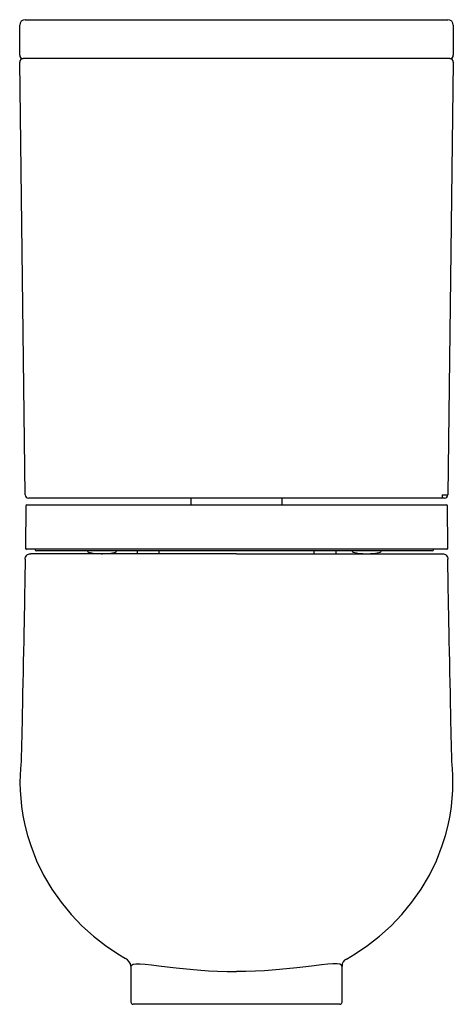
# Model space of a CAD drawing. Header units: millimetres. Extents: x -1372.203 to -1371.813, y -3144.308 to -3143.423.
import ezdxf

# ---------------------------------------------------------------- set-up
doc = ezdxf.new("R2010")
doc.units = ezdxf.units.MM
doc.header["$LTSCALE"] = 0.6
doc.layers.add('3', color=3, linetype='Continuous')
doc.layers.add('SANINDUSA', color=3, linetype='Continuous')

msp = doc.modelspace()

# ---------------------------------------------------------------- linework, layer by layer
at = {"layer": '3', "linetype": 'Continuous'}
for p, q in [((-1372.20252, -3143.45524), (-1372.20252, -3143.42824)), ((-1372.19752, -3143.42324), (-1371.81752, -3143.42324)), ((-1371.81252, -3143.42824), (-1371.81252, -3143.45524)), ((-1372.19755, -3143.85028), (-1372.20248, -3143.46128)), ((-1372.19752, -3143.45824), (-1372.19952, -3143.45824)), ((-1371.81752, -3143.45824), (-1372.19752, -3143.45824)), ((-1371.81552, -3143.45824), (-1371.81752, -3143.45824)), ((-1371.81256, -3143.46128), (-1371.81748, -3143.85028)), ((-1372.19255, -3143.85324), (-1372.19455, -3143.85324)), ((-1371.82248, -3143.85324), (-1372.19255, -3143.85324)), ((-1372.04852, -3143.85324), (-1372.04852, -3143.85924)), ((-1371.96652, -3143.85924), (-1371.96652, -3143.85324)), ((-1371.82248, -3143.85028), (-1371.82248, -3143.85324)), ((-1371.82048, -3143.85324), (-1371.82248, -3143.85324)), ((-1372.00752, -3143.90324), (-1372.19259, -3143.90324)), ((-1372.00752, -3143.90324), (-1371.82244, -3143.90324)), ((-1372.10253, -3144.27397), (-1372.10253, -3144.30624)), ((-1371.91251, -3144.30624), (-1371.91251, -3144.27397)), ((-1371.91451, -3144.30824), (-1372.10053, -3144.30824))]:
    msp.add_line(p, q, dxfattribs=at)
at = {"layer": '3', "linetype": 'Continuous', "flags": 128}
for points in [[(-1371.82248, -3143.85028), (-1371.8215, -3143.85028), (-1371.82057, -3143.85029), (-1371.8197, -3143.85029), (-1371.81894, -3143.85029), (-1371.81832, -3143.85029), (-1371.81786, -3143.85029), (-1371.81758, -3143.85028), (-1371.81748, -3143.85028)], [(-1372.19759, -3143.90816), (-1372.19767, -3143.91297), (-1372.19781, -3143.92215), (-1372.19795, -3143.9307), (-1372.19808, -3143.93846), (-1372.1982, -3143.94536), (-1372.19831, -3143.9514), (-1372.19842, -3143.95744), (-1372.19853, -3143.96261), (-1372.19862, -3143.96721), (-1372.19871, -3143.9716), (-1372.19891, -3143.98144), (-1372.19911, -3143.99107), (-1372.1993, -3144.00047), (-1372.19949, -3144.0098), (-1372.19967, -3144.01921), (-1372.19985, -3144.02864), (-1372.20003, -3144.03801), (-1372.2002, -3144.04693), (-1372.20035, -3144.05492), (-1372.2005, -3144.06201), (-1372.20063, -3144.0682), (-1372.20077, -3144.07366), (-1372.20086, -3144.07713), (-1372.20095, -3144.08043), (-1372.20105, -3144.08353), (-1372.20114, -3144.08639), (-1372.20123, -3144.08882), (-1372.20129, -3144.09025)], [(-1372.19759, -3143.90816), (-1372.19748, -3143.9072), (-1372.19719, -3143.90627), (-1372.19672, -3143.90542), (-1372.1961, -3143.90467), (-1372.19534, -3143.90406), (-1372.19449, -3143.90361), (-1372.19356, -3143.90333), (-1372.19259, -3143.90324)], [(-1371.82244, -3143.90324), (-1371.82148, -3143.90333), (-1371.82055, -3143.90361), (-1371.81969, -3143.90406), (-1371.81893, -3143.90467), (-1371.81831, -3143.90542), (-1371.81784, -3143.90627), (-1371.81755, -3143.9072), (-1371.81744, -3143.90816)], [(-1371.81374, -3144.09025), (-1371.8138, -3144.08882), (-1371.81389, -3144.08639), (-1371.81399, -3144.08353), (-1371.81408, -3144.08043), (-1371.81418, -3144.07713), (-1371.81427, -3144.07366), (-1371.8144, -3144.0682), (-1371.81454, -3144.06201), (-1371.81468, -3144.05492), (-1371.81484, -3144.04693), (-1371.81501, -3144.03801), (-1371.81518, -3144.02864), (-1371.81536, -3144.01921), (-1371.81555, -3144.0098), (-1371.81573, -3144.00047), (-1371.81592, -3143.99107), (-1371.81612, -3143.98144), (-1371.81632, -3143.9716), (-1371.81641, -3143.96713), (-1371.81651, -3143.96243), (-1371.81662, -3143.95714), (-1371.81674, -3143.95092), (-1371.81687, -3143.94347), (-1371.81702, -3143.93496), (-1371.81717, -3143.92529), (-1371.81734, -3143.91465), (-1371.81744, -3143.90816)], [(-1372.20129, -3144.09025), (-1372.20153, -3144.09263), (-1372.20186, -3144.09703), (-1372.20213, -3144.10241), (-1372.20223, -3144.10877), (-1372.20205, -3144.11612), (-1372.20161, -3144.12297), (-1372.20082, -3144.13046), (-1372.1996, -3144.13856), (-1372.19786, -3144.14722), (-1372.19552, -3144.1564), (-1372.19262, -3144.16564), (-1372.18733, -3144.17921), (-1372.18096, -3144.19229), (-1372.1736, -3144.20478), (-1372.16532, -3144.21658), (-1372.15625, -3144.22761), (-1372.14649, -3144.23779), (-1372.13617, -3144.24708), (-1372.12539, -3144.25546), (-1372.1143, -3144.26292), (-1372.10721, -3144.26702)], [(-1371.9087, -3144.26753), (-1371.90074, -3144.26292), (-1371.88964, -3144.25546), (-1371.87887, -3144.24708), (-1371.86854, -3144.23779), (-1371.85878, -3144.22761), (-1371.84971, -3144.21658), (-1371.84144, -3144.20478), (-1371.83407, -3144.19229), (-1371.82771, -3144.17921), (-1371.82242, -3144.16564), (-1371.81952, -3144.1564), (-1371.81718, -3144.14722), (-1371.81543, -3144.13856), (-1371.81421, -3144.13046), (-1371.81342, -3144.12297), (-1371.81298, -3144.11612), (-1371.81281, -3144.10877), (-1371.81291, -3144.10241), (-1371.81317, -3144.09703), (-1371.81351, -3144.09263), (-1371.81374, -3144.09025)], [(-1372.10246, -3144.27398), (-1372.1021, -3144.27301), (-1372.10057, -3144.27225), (-1372.09795, -3144.27184), (-1372.09425, -3144.27182), (-1372.08953, -3144.27213), (-1372.08386, -3144.27272), (-1372.07727, -3144.27353), (-1372.06984, -3144.27448), (-1372.06171, -3144.27548), (-1372.05263, -3144.27648), (-1372.04294, -3144.27738), (-1372.03282, -3144.27812), (-1372.02451, -3144.27854), (-1372.01604, -3144.2788), (-1372.00752, -3144.27889)], [(-1371.91257, -3144.27397), (-1371.91294, -3144.27301), (-1371.91447, -3144.27225), (-1371.91708, -3144.27184), (-1371.92078, -3144.27182), (-1371.92551, -3144.27213), (-1371.93118, -3144.27272), (-1371.93777, -3144.27353), (-1371.94519, -3144.27448), (-1371.95333, -3144.27548), (-1371.96241, -3144.27648), (-1371.9721, -3144.27738), (-1371.98221, -3144.27812), (-1371.99052, -3144.27854), (-1371.99899, -3144.2788), (-1372.00752, -3144.27889)]]:
    msp.add_lwpolyline(points, dxfattribs=at)
at = {"layer": '3', "linetype": 'Continuous'}
for centre, radius, start, end in [((-1372.19752, -3143.42824), 0.005, 90, 180), ((-1371.81752, -3143.42824), 0.005, 0, 90), ((-1372.19952, -3143.45524), 0.003, 180, 270), ((-1371.81552, -3143.45524), 0.003, 270, 0), ((-1372.19948, -3143.46124), 0.003, 90, 180.72522), ((-1371.81556, -3143.46124), 0.003, 359.27478, 90), ((-1372.19455, -3143.85024), 0.003, 180.72522, 270), ((-1371.82048, -3143.85024), 0.003, 270, 359.27478), ((-1372.10053, -3144.30624), 0.002, 180, 270), ((-1371.91451, -3144.30624), 0.002, 270, 0)]:
    msp.add_arc(centre, radius, start, end, dxfattribs=at)
at = {"layer": '3'}
for centre, radius, start, end in [((-1372.11152, -3144.27498), 0.00905, 5.55287, 61.52852), ((-1371.90606, -3144.27343), 0.00647, 114.10615, 184.77543)]:
    msp.add_arc(centre, radius, start, end, dxfattribs=at)
at = {"layer": 'SANINDUSA'}
for p, q in [((-1372.1971, -3143.86023), (-1372.19743, -3143.89823)), ((-1372.1961, -3143.85924), (-1372.00744, -3143.85924)), ((-1372.00744, -3143.85924), (-1371.81878, -3143.85924)), ((-1371.81744, -3143.89823), (-1371.81778, -3143.86023)), ((-1371.81844, -3143.89924), (-1372.19643, -3143.89924)), ((-1372.18844, -3143.89924), (-1372.18844, -3143.89974)), ((-1371.83044, -3143.89974), (-1371.83044, -3143.89924)), ((-1371.83144, -3143.90074), (-1372.18744, -3143.90074)), ((-1372.14144, -3143.90074), (-1372.14144, -3143.90094)), ((-1372.12883, -3143.90324), (-1372.12804, -3143.90324)), ((-1372.11544, -3143.90094), (-1372.11544, -3143.90074)), ((-1372.09694, -3143.90074), (-1372.09694, -3143.90324)), ((-1372.07694, -3143.90324), (-1372.07694, -3143.90074)), ((-1371.93794, -3143.90074), (-1371.93794, -3143.90324)), ((-1371.91794, -3143.90324), (-1371.91794, -3143.90074)), ((-1371.90344, -3143.90074), (-1371.90344, -3143.90094)), ((-1371.89083, -3143.90324), (-1371.89004, -3143.90324)), ((-1371.87744, -3143.90094), (-1371.87744, -3143.90074))]:
    msp.add_line(p, q, dxfattribs=at)
for centre, radius, start, end in [((-1372.1961, -3143.86024), 0.001, 90, 179.5), ((-1371.81878, -3143.86024), 0.001, 0.5, 90), ((-1372.19643, -3143.89824), 0.001, 179.5, 270), ((-1372.18744, -3143.89974), 0.001, 180, 270), ((-1371.83144, -3143.89974), 0.001, 270, 0), ((-1371.81844, -3143.89824), 0.001, 270, 0.5), ((-1372.14044, -3143.90094), 0.001, 180, 257.27198), ((-1372.12883, -3143.84955), 0.05368, 257.27198, 270), ((-1372.12804, -3143.84955), 0.05368, 270, 282.72802), ((-1372.11644, -3143.90094), 0.001, 282.72802, 0), ((-1371.90244, -3143.90094), 0.001, 180, 257.27198), ((-1371.89083, -3143.84955), 0.05368, 257.27198, 270), ((-1371.89004, -3143.84955), 0.05368, 270, 282.72802), ((-1371.87844, -3143.90094), 0.001, 282.72802, 0)]:
    msp.add_arc(centre, radius, start, end, dxfattribs=at)

doc.saveas('drawing.dxf')
